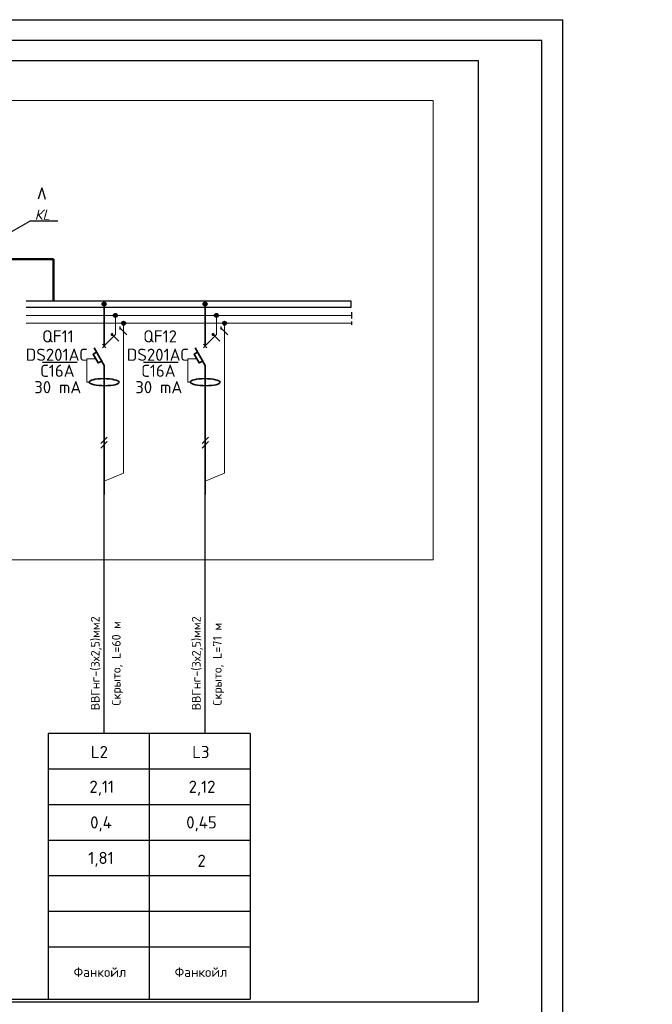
# Model space of a CAD drawing. Header units: millimetres. Extents: x 1114507 to 93926427, y 174473 to 817039.
# Tile 38 of 256: x 1362924 to 1378120, y 761825 to 785478. Entities that reach past the tile are written whole.
import ezdxf
from ezdxf.enums import TextEntityAlignment as Align

# ---------------------------------------------------------------- set-up
doc = ezdxf.new("R2010")
doc.units = ezdxf.units.MM
doc.layers.add('E_Diagram_a-a-a', color=7, linetype='Continuous', lineweight=25)
doc.layers.add('PDF4_Geometry', color=7, linetype='Continuous')
doc.layers.add('PDF4_Text', color=7, linetype='Continuous')
doc.layers.add('PDF4_Solid Fills', color=7, linetype='Continuous', true_color=0xdd0000)
doc.styles.add('ISOCPEUR 1', font='isocpeur.TTF')
doc.styles.add('PDF ISOCPEUR', font='isocpeur.TTF')
doc.styles.add('ЭОМ схема', font='isocpeui.ttf')

msp = doc.modelspace()

# ---------------------------------------------------------------- linework, layer by layer
at = {"lineweight": 30}
for q in [(1363368, 781164.3, 0), (1363536.2, 781164.3, 0)]:
    msp.add_line((1363452.1, 781439.4, 0), q, dxfattribs=at)
at = {"lineweight": 25}
for p in [(1362493.4, 780250.1, 0), (1363842.4, 780638.5, 0)]:
    msp.add_line(p, (1363165.1, 780638.5, 0), dxfattribs=at)
at = {"lineweight": 50}
for q in [(1362500, 779726.6, 0), (1363734.5, 778718.7, 0)]:
    msp.add_line((1363734.5, 779726.6, 0), q, dxfattribs=at)
at = {"color": 5, "lineweight": 30, "elevation": 0}
msp.add_lwpolyline([(1375469.1, 756271.4), (1375469.1, 784978.5), (1326944.7, 784978.5), (1326944.7, 756271.4)], close=True, dxfattribs=at)
at = {"layer": 'Defpoints', "color": 3, "linetype": 'ByBlock'}
msp.add_line((1324954.1, 785478.3, 0), (1375968.9, 785478.3, 0), dxfattribs=at)
at = {"layer": 'Defpoints', "color": 3, "linetype": 'ByBlock', "elevation": 0}
msp.add_lwpolyline([(1324945.6, 785478.3), (1324945.6, 755771.7), (1375968.9, 755771.7), (1375968.9, 785478.3)], dxfattribs=at)
at = {"layer": 'PDF4_Geometry', "lineweight": 25}
for p, q in [((1370889.2, 778718.7, 0), (1363079.3, 778718.7, 0)), ((1363079.3, 778574.7, 0), (1370889.2, 778574.7, 0)), ((1368459.4, 768333.7, 0), (1363605.8, 768333.7, 0)), ((1334483.6, 761946.8, 0), (1368459.4, 761946.8, 0))]:
    msp.add_line(p, q, dxfattribs=at)
at = {"layer": 'PDF4_Geometry', "lineweight": 25, "elevation": 0}
for points in [[(1334390.4, 784495.7), (1373935.3, 784495.7)], [(1373935.3, 784495.7), (1373935.3, 761879), (1334390.4, 761879), (1334390.4, 784495.7)], [(1370889.2, 778574.7), (1370889.2, 778718.7)], [(1370894.4, 778451.9), (1370894.4, 778299.4)], [(1370894.4, 778231.6), (1370894.4, 778151.2)], [(1365338, 778032.6), (1365338, 778108.8)], [(1365498.9, 777905.5), (1365338, 778070.7)], [(1367764.8, 778032.6), (1367764.8, 778108.8)], [(1367925.8, 777905.5), (1367764.8, 778070.7)], [(1365308.4, 777753), (1365143.2, 777918.2)], [(1367735.2, 777753), (1367570, 777918.2)], [(1364306.7, 777244.8), (1363468.1, 777244.8)], [(1366733.5, 777244.8), (1365894.9, 777244.8)], [(1364876.3, 775300.8), (1365028.8, 775453.2)], [(1367303.2, 775300.8), (1367455.7, 775453.2)], [(1364876.3, 775186.4), (1365028.8, 775343.1)], [(1367303.2, 775186.4), (1367455.7, 775343.1)], [(1363605.8, 768333.7), (1363605.8, 761946.8)], [(1366032.6, 768333.7), (1366032.6, 761946.8)], [(1368459.4, 768333.7), (1368459.4, 761946.8)], [(1363605.8, 767478.1), (1368459.4, 767478.1)], [(1363605.8, 766622.6), (1368459.4, 766622.6)], [(1363605.8, 765771.3), (1368459.4, 765771.3)], [(1363605.8, 764915.7), (1368459.4, 764915.7)], [(1363605.8, 764060.2), (1368459.4, 764060.2)], [(1363605.8, 763208.9), (1368459.4, 763208.9)]]:
    msp.add_lwpolyline(points, dxfattribs=at)
at = {"layer": 'PDF4_Geometry', "lineweight": 18, "elevation": 0}
msp.add_lwpolyline([(1372854.6, 783538.5), (1372854.6, 772505.5), (1335313.7, 772505.5), (1335313.7, 783538.5)], close=True, dxfattribs=at)
at = {"layer": 'PDF4_Geometry', "lineweight": 35, "elevation": 0}
for points in [[(1364952.6, 777642.9), (1364952.6, 778650.9)], [(1367379.4, 777642.9), (1367379.4, 778650.9)], [(1364770.5, 777490.4), (1364685.8, 777439.6), (1364808.6, 777232.1), (1364893.3, 777278.7)], [(1364952.6, 777172.8), (1364711.2, 777592.1)], [(1364910.2, 777596.3), (1364994.9, 777685.3)], [(1364994.9, 777596.3), (1364910.2, 777685.3)], [(1367197.3, 777490.4), (1367112.6, 777439.6), (1367235.4, 777232.1), (1367320.1, 777278.7)], [(1367379.4, 777172.8), (1367138, 777592.1)], [(1367337.1, 777596.3), (1367421.8, 777685.3)], [(1367421.8, 777596.3), (1367337.1, 777685.3)], [(1364952.6, 774072.5), (1364952.6, 777172.8)], [(1367379.4, 774072.5), (1367379.4, 777172.8)]]:
    msp.add_lwpolyline(points, dxfattribs=at)
at = {"layer": 'PDF4_Geometry', "lineweight": 9, "elevation": 0}
for points in [[(1370894.4, 778375.6), (1363079.3, 778375.6)], [(1370894.4, 778189.3), (1363079.3, 778189.3)], [(1365223.6, 778375.6), (1365223.6, 777914), (1364952.6, 777642.9)], [(1365418.5, 778189.3), (1365418.5, 774585), (1364952.6, 774390.2)], [(1367650.5, 778375.6), (1367650.5, 777914), (1367379.4, 777642.9)], [(1367845.3, 778189.3), (1367845.3, 774585), (1367379.4, 774390.2)]]:
    msp.add_lwpolyline(points, dxfattribs=at)
at = {"layer": 'PDF4_Geometry', "lineweight": 25, "elevation": 0}
for points in [[(1365143.2, 777939.4), (1365130.5, 777935.2), (1365122, 777926.7), (1365122, 777909.7), (1365130.5, 777901.3), (1365143.2, 777897), (1365155.9, 777901.3), (1365164.4, 777909.7), (1365164.4, 777926.7), (1365155.9, 777935.2)], [(1367570, 777939.4), (1367557.3, 777935.2), (1367548.8, 777926.7), (1367548.8, 777909.7), (1367557.3, 777901.3), (1367570, 777897), (1367582.7, 777901.3), (1367591.2, 777909.7), (1367591.2, 777926.7), (1367582.7, 777935.2)], [(1365028.8, 775343.1), (1364876.3, 775186.4)], [(1367455.7, 775343.1), (1367303.2, 775186.4)]]:
    msp.add_lwpolyline(points, close=True, dxfattribs=at)
at = {"layer": 'PDF4_Geometry', "lineweight": 20, "elevation": 0}
for points in [[(1364588.3, 776770.4), (1364537.5, 776770.4), (1364537.5, 777333.7), (1364749.3, 777333.7)], [(1367015.2, 776770.4), (1366964.4, 776770.4), (1366964.4, 777333.7), (1367176.1, 777333.7)]]:
    msp.add_lwpolyline(points, dxfattribs=at)
at = {"layer": 'PDF4_Geometry', "lineweight": 30, "elevation": 0}
for points in [[(1364952.6, 768333.7), (1364952.6, 774369)], [(1367379.4, 768333.7), (1367379.4, 774369)]]:
    msp.add_lwpolyline(points, dxfattribs=at)
at = {"layer": 'PDF4_Geometry', "lineweight": 30}
for centre in [(1364951.8, 778649.2, 0), (1367378.6, 778649.2, 0), (1365222.8, 778373.9, 0), (1367649.7, 778373.9, 0), (1365417.7, 778187.5, 0), (1367844.5, 778187.5, 0)]:
    msp.add_circle(centre, 47.4, dxfattribs=at)
at = {"layer": 'PDF4_Geometry', "lineweight": 35}
for centre in [(1364953.3, 776770, 0), (1367380.2, 776770, 0)]:
    msp.add_ellipse(centre, major_axis=(-359.6, 3.2), ratio=0.2360379, start_param=3.1844563, end_param=9.4676416, dxfattribs=at)
at = {"layer": 'PDF4_Solid Fills', "transparency": 33554559}
for points in [[(1364910.2, 778676.3, 0), (1364999.2, 778667.9, 0), (1364906, 778667.9, 0)], [(1364906, 778667.9, 0), (1364999.2, 778659.4, 0), (1364906, 778659.4, 0)], [(1364906, 778667.9, 0), (1364999.2, 778667.9, 0), (1364999.2, 778659.4, 0)], [(1364906, 778659.4, 0), (1364999.2, 778650.9, 0), (1364906, 778650.9, 0)], [(1364906, 778659.4, 0), (1364999.2, 778659.4, 0), (1364999.2, 778650.9, 0)], [(1364918.7, 778680.6, 0), (1364994.9, 778676.3, 0), (1364910.2, 778676.3, 0)], [(1364910.2, 778676.3, 0), (1364994.9, 778676.3, 0), (1364999.2, 778667.9, 0)], [(1364922.9, 778689, 0), (1364990.7, 778680.6, 0), (1364918.7, 778680.6, 0)], [(1364918.7, 778680.6, 0), (1364990.7, 778680.6, 0), (1364994.9, 778676.3, 0)], [(1364931.4, 778693.3, 0), (1364982.2, 778689, 0), (1364922.9, 778689, 0)], [(1364922.9, 778689, 0), (1364982.2, 778689, 0), (1364990.7, 778680.6, 0)], [(1364939.9, 778697.5, 0), (1364973.8, 778693.3, 0), (1364931.4, 778693.3, 0)], [(1364931.4, 778693.3, 0), (1364973.8, 778693.3, 0), (1364982.2, 778689, 0)], [(1364939.9, 778697.5, 0), (1364965.3, 778697.5, 0), (1364973.8, 778693.3, 0)], [(1367337.1, 778676.3, 0), (1367426, 778667.9, 0), (1367332.8, 778667.9, 0)], [(1367332.8, 778667.9, 0), (1367426, 778659.4, 0), (1367332.8, 778659.4, 0)], [(1367332.8, 778667.9, 0), (1367426, 778667.9, 0), (1367426, 778659.4, 0)], [(1367332.8, 778659.4, 0), (1367426, 778650.9, 0), (1367332.8, 778650.9, 0)], [(1367332.8, 778659.4, 0), (1367426, 778659.4, 0), (1367426, 778650.9, 0)], [(1367345.5, 778680.6, 0), (1367421.8, 778676.3, 0), (1367337.1, 778676.3, 0)], [(1367337.1, 778676.3, 0), (1367421.8, 778676.3, 0), (1367426, 778667.9, 0)], [(1367349.8, 778689, 0), (1367417.6, 778680.6, 0), (1367345.5, 778680.6, 0)], [(1367345.5, 778680.6, 0), (1367417.6, 778680.6, 0), (1367421.8, 778676.3, 0)], [(1367358.3, 778693.3, 0), (1367409.1, 778689, 0), (1367349.8, 778689, 0)], [(1367349.8, 778689, 0), (1367409.1, 778689, 0), (1367417.6, 778680.6, 0)], [(1367366.7, 778697.5, 0), (1367400.6, 778693.3, 0), (1367358.3, 778693.3, 0)], [(1367358.3, 778693.3, 0), (1367400.6, 778693.3, 0), (1367409.1, 778689, 0)], [(1367366.7, 778697.5, 0), (1367392.1, 778697.5, 0), (1367400.6, 778693.3, 0)], [(1364906, 778650.9, 0), (1364999.2, 778638.2, 0), (1364906, 778638.2, 0)], [(1364906, 778650.9, 0), (1364999.2, 778650.9, 0), (1364999.2, 778638.2, 0)], [(1364906, 778638.2, 0), (1364999.2, 778629.7, 0), (1364906, 778629.7, 0)], [(1364906, 778638.2, 0), (1364999.2, 778638.2, 0), (1364999.2, 778629.7, 0)], [(1364906, 778629.7, 0), (1364994.9, 778625.5, 0), (1364910.2, 778625.5, 0)], [(1364906, 778629.7, 0), (1364999.2, 778629.7, 0), (1364994.9, 778625.5, 0)], [(1364910.2, 778625.5, 0), (1364990.7, 778617, 0), (1364918.7, 778617, 0)], [(1364910.2, 778625.5, 0), (1364994.9, 778625.5, 0), (1364990.7, 778617, 0)], [(1364918.7, 778617, 0), (1364982.2, 778608.6, 0), (1364922.9, 778608.6, 0)], [(1364918.7, 778617, 0), (1364990.7, 778617, 0), (1364982.2, 778608.6, 0)], [(1364922.9, 778608.6, 0), (1364973.8, 778604.3, 0), (1364931.4, 778604.3, 0)], [(1364922.9, 778608.6, 0), (1364982.2, 778608.6, 0), (1364973.8, 778604.3, 0)], [(1364939.9, 778604.3, 0), (1364956.8, 778600.1, 0), (1364948.3, 778600.1, 0)], [(1364939.9, 778604.3, 0), (1364965.3, 778604.3, 0), (1364956.8, 778600.1, 0)], [(1365210.9, 778422.2, 0), (1365244.8, 778418, 0), (1365202.5, 778418, 0)], [(1365210.9, 778422.2, 0), (1365236.4, 778422.2, 0), (1365244.8, 778418, 0)], [(1367332.8, 778650.9, 0), (1367426, 778638.2, 0), (1367332.8, 778638.2, 0)], [(1367332.8, 778650.9, 0), (1367426, 778650.9, 0), (1367426, 778638.2, 0)], [(1367332.8, 778638.2, 0), (1367426, 778629.7, 0), (1367332.8, 778629.7, 0)], [(1367332.8, 778638.2, 0), (1367426, 778638.2, 0), (1367426, 778629.7, 0)], [(1367332.8, 778629.7, 0), (1367421.8, 778625.5, 0), (1367337.1, 778625.5, 0)], [(1367332.8, 778629.7, 0), (1367426, 778629.7, 0), (1367421.8, 778625.5, 0)], [(1367337.1, 778625.5, 0), (1367417.6, 778617, 0), (1367345.5, 778617, 0)], [(1367337.1, 778625.5, 0), (1367421.8, 778625.5, 0), (1367417.6, 778617, 0)], [(1367345.5, 778617, 0), (1367409.1, 778608.6, 0), (1367349.8, 778608.6, 0)], [(1367345.5, 778617, 0), (1367417.6, 778617, 0), (1367409.1, 778608.6, 0)], [(1367349.8, 778608.6, 0), (1367400.6, 778604.3, 0), (1367358.3, 778604.3, 0)], [(1367349.8, 778608.6, 0), (1367409.1, 778608.6, 0), (1367400.6, 778604.3, 0)], [(1367366.7, 778604.3, 0), (1367383.7, 778600.1, 0), (1367375.2, 778600.1, 0)], [(1367366.7, 778604.3, 0), (1367392.1, 778604.3, 0), (1367383.7, 778600.1, 0)], [(1367637.8, 778422.2, 0), (1367671.7, 778418, 0), (1367629.3, 778418, 0)], [(1367637.8, 778422.2, 0), (1367663.2, 778422.2, 0), (1367671.7, 778418, 0)], [(1365181.3, 778392.6, 0), (1365270.2, 778384.1, 0), (1365177.1, 778384.1, 0)], [(1365177.1, 778384.1, 0), (1365274.5, 778375.6, 0), (1365177.1, 778375.6, 0)], [(1365177.1, 778384.1, 0), (1365270.2, 778384.1, 0), (1365274.5, 778375.6, 0)], [(1365177.1, 778375.6, 0), (1365270.2, 778367.2, 0), (1365177.1, 778367.2, 0)], [(1365177.1, 778375.6, 0), (1365274.5, 778375.6, 0), (1365270.2, 778367.2, 0)], [(1365177.1, 778367.2, 0), (1365270.2, 778358.7, 0), (1365181.3, 778358.7, 0)], [(1365177.1, 778367.2, 0), (1365270.2, 778367.2, 0), (1365270.2, 778358.7, 0)], [(1365189.8, 778409.5, 0), (1365266, 778401, 0), (1365181.3, 778401, 0)], [(1365181.3, 778401, 0), (1365270.2, 778392.6, 0), (1365181.3, 778392.6, 0)], [(1365181.3, 778401, 0), (1365266, 778401, 0), (1365270.2, 778392.6, 0)], [(1365181.3, 778392.6, 0), (1365270.2, 778392.6, 0), (1365270.2, 778384.1, 0)], [(1365181.3, 778358.7, 0), (1365266, 778350.2, 0), (1365181.3, 778350.2, 0)], [(1365181.3, 778358.7, 0), (1365270.2, 778358.7, 0), (1365266, 778350.2, 0)], [(1365181.3, 778350.2, 0), (1365261.8, 778341.7, 0), (1365189.8, 778341.7, 0)], [(1365181.3, 778350.2, 0), (1365266, 778350.2, 0), (1365261.8, 778341.7, 0)], [(1365194, 778413.7, 0), (1365261.8, 778409.5, 0), (1365189.8, 778409.5, 0)], [(1365189.8, 778409.5, 0), (1365261.8, 778409.5, 0), (1365266, 778401, 0)], [(1365189.8, 778341.7, 0), (1365253.3, 778337.5, 0), (1365194, 778337.5, 0)], [(1365189.8, 778341.7, 0), (1365261.8, 778341.7, 0), (1365253.3, 778337.5, 0)], [(1365202.5, 778418, 0), (1365253.3, 778413.7, 0), (1365194, 778413.7, 0)], [(1365194, 778413.7, 0), (1365253.3, 778413.7, 0), (1365261.8, 778409.5, 0)], [(1365194, 778337.5, 0), (1365244.8, 778333.3, 0), (1365202.5, 778333.3, 0)], [(1365194, 778337.5, 0), (1365253.3, 778337.5, 0), (1365244.8, 778333.3, 0)], [(1365202.5, 778418, 0), (1365244.8, 778418, 0), (1365253.3, 778413.7, 0)], [(1365202.5, 778333.3, 0), (1365236.4, 778329, 0), (1365210.9, 778329, 0)], [(1365202.5, 778333.3, 0), (1365244.8, 778333.3, 0), (1365236.4, 778329, 0)], [(1365376.1, 778214.7, 0), (1365465.1, 778206.2, 0), (1365371.9, 778206.2, 0)], [(1365371.9, 778206.2, 0), (1365465.1, 778197.7, 0), (1365371.9, 778197.7, 0)], [(1365371.9, 778206.2, 0), (1365465.1, 778206.2, 0), (1365465.1, 778197.7, 0)], [(1365371.9, 778197.7, 0), (1365465.1, 778189.3, 0), (1365371.9, 778189.3, 0)], [(1365371.9, 778197.7, 0), (1365465.1, 778197.7, 0), (1365465.1, 778189.3, 0)], [(1365371.9, 778189.3, 0), (1365465.1, 778180.8, 0), (1365371.9, 778180.8, 0)], [(1365371.9, 778189.3, 0), (1365465.1, 778189.3, 0), (1365465.1, 778180.8, 0)], [(1365384.6, 778223.2, 0), (1365460.8, 778214.7, 0), (1365376.1, 778214.7, 0)], [(1365376.1, 778214.7, 0), (1365460.8, 778214.7, 0), (1365465.1, 778206.2, 0)], [(1365388.8, 778227.4, 0), (1365456.6, 778223.2, 0), (1365384.6, 778223.2, 0)], [(1365384.6, 778223.2, 0), (1365456.6, 778223.2, 0), (1365460.8, 778214.7, 0)], [(1365397.3, 778231.6, 0), (1365448.1, 778227.4, 0), (1365388.8, 778227.4, 0)], [(1365388.8, 778227.4, 0), (1365448.1, 778227.4, 0), (1365456.6, 778223.2, 0)], [(1365405.8, 778235.9, 0), (1365439.6, 778231.6, 0), (1365397.3, 778231.6, 0)], [(1365397.3, 778231.6, 0), (1365439.6, 778231.6, 0), (1365448.1, 778227.4, 0)], [(1365414.2, 778240.1, 0), (1365431.2, 778235.9, 0), (1365405.8, 778235.9, 0)], [(1365405.8, 778235.9, 0), (1365431.2, 778235.9, 0), (1365439.6, 778231.6, 0)], [(1365414.2, 778240.1, 0), (1365422.7, 778240.1, 0), (1365431.2, 778235.9, 0)], [(1367608.1, 778392.6, 0), (1367697.1, 778384.1, 0), (1367603.9, 778384.1, 0)], [(1367603.9, 778384.1, 0), (1367701.3, 778375.6, 0), (1367603.9, 778375.6, 0)], [(1367603.9, 778384.1, 0), (1367697.1, 778384.1, 0), (1367701.3, 778375.6, 0)], [(1367603.9, 778375.6, 0), (1367697.1, 778367.2, 0), (1367603.9, 778367.2, 0)], [(1367603.9, 778375.6, 0), (1367701.3, 778375.6, 0), (1367697.1, 778367.2, 0)], [(1367603.9, 778367.2, 0), (1367697.1, 778358.7, 0), (1367608.1, 778358.7, 0)], [(1367603.9, 778367.2, 0), (1367697.1, 778367.2, 0), (1367697.1, 778358.7, 0)], [(1367616.6, 778409.5, 0), (1367692.8, 778401, 0), (1367608.1, 778401, 0)], [(1367608.1, 778401, 0), (1367697.1, 778392.6, 0), (1367608.1, 778392.6, 0)], [(1367608.1, 778401, 0), (1367692.8, 778401, 0), (1367697.1, 778392.6, 0)], [(1367608.1, 778392.6, 0), (1367697.1, 778392.6, 0), (1367697.1, 778384.1, 0)], [(1367608.1, 778358.7, 0), (1367692.8, 778350.2, 0), (1367608.1, 778350.2, 0)], [(1367608.1, 778358.7, 0), (1367697.1, 778358.7, 0), (1367692.8, 778350.2, 0)], [(1367608.1, 778350.2, 0), (1367688.6, 778341.7, 0), (1367616.6, 778341.7, 0)], [(1367608.1, 778350.2, 0), (1367692.8, 778350.2, 0), (1367688.6, 778341.7, 0)], [(1367620.8, 778413.7, 0), (1367688.6, 778409.5, 0), (1367616.6, 778409.5, 0)], [(1367616.6, 778409.5, 0), (1367688.6, 778409.5, 0), (1367692.8, 778401, 0)], [(1367616.6, 778341.7, 0), (1367680.1, 778337.5, 0), (1367620.8, 778337.5, 0)], [(1367616.6, 778341.7, 0), (1367688.6, 778341.7, 0), (1367680.1, 778337.5, 0)], [(1367629.3, 778418, 0), (1367680.1, 778413.7, 0), (1367620.8, 778413.7, 0)], [(1367620.8, 778413.7, 0), (1367680.1, 778413.7, 0), (1367688.6, 778409.5, 0)], [(1367620.8, 778337.5, 0), (1367671.7, 778333.3, 0), (1367629.3, 778333.3, 0)], [(1367620.8, 778337.5, 0), (1367680.1, 778337.5, 0), (1367671.7, 778333.3, 0)], [(1367629.3, 778418, 0), (1367671.7, 778418, 0), (1367680.1, 778413.7, 0)], [(1367629.3, 778333.3, 0), (1367663.2, 778329, 0), (1367637.8, 778329, 0)], [(1367629.3, 778333.3, 0), (1367671.7, 778333.3, 0), (1367663.2, 778329, 0)], [(1367803, 778214.7, 0), (1367891.9, 778206.2, 0), (1367798.7, 778206.2, 0)], [(1367798.7, 778206.2, 0), (1367891.9, 778197.7, 0), (1367798.7, 778197.7, 0)], [(1367798.7, 778206.2, 0), (1367891.9, 778206.2, 0), (1367891.9, 778197.7, 0)], [(1367798.7, 778197.7, 0), (1367891.9, 778189.3, 0), (1367798.7, 778189.3, 0)], [(1367798.7, 778197.7, 0), (1367891.9, 778197.7, 0), (1367891.9, 778189.3, 0)], [(1367798.7, 778189.3, 0), (1367891.9, 778180.8, 0), (1367798.7, 778180.8, 0)], [(1367798.7, 778189.3, 0), (1367891.9, 778189.3, 0), (1367891.9, 778180.8, 0)], [(1367811.4, 778223.2, 0), (1367887.7, 778214.7, 0), (1367803, 778214.7, 0)], [(1367803, 778214.7, 0), (1367887.7, 778214.7, 0), (1367891.9, 778206.2, 0)], [(1367815.7, 778227.4, 0), (1367883.4, 778223.2, 0), (1367811.4, 778223.2, 0)], [(1367811.4, 778223.2, 0), (1367883.4, 778223.2, 0), (1367887.7, 778214.7, 0)], [(1367824.1, 778231.6, 0), (1367875, 778227.4, 0), (1367815.7, 778227.4, 0)], [(1367815.7, 778227.4, 0), (1367875, 778227.4, 0), (1367883.4, 778223.2, 0)], [(1367832.6, 778235.9, 0), (1367866.5, 778231.6, 0), (1367824.1, 778231.6, 0)], [(1367824.1, 778231.6, 0), (1367866.5, 778231.6, 0), (1367875, 778227.4, 0)], [(1367841.1, 778240.1, 0), (1367858, 778235.9, 0), (1367832.6, 778235.9, 0)], [(1367832.6, 778235.9, 0), (1367858, 778235.9, 0), (1367866.5, 778231.6, 0)], [(1367841.1, 778240.1, 0), (1367849.6, 778240.1, 0), (1367858, 778235.9, 0)], [(1365371.9, 778180.8, 0), (1365465.1, 778172.3, 0), (1365371.9, 778172.3, 0)], [(1365371.9, 778180.8, 0), (1365465.1, 778180.8, 0), (1365465.1, 778172.3, 0)], [(1365371.9, 778172.3, 0), (1365460.8, 778163.9, 0), (1365376.1, 778163.9, 0)], [(1365371.9, 778172.3, 0), (1365465.1, 778172.3, 0), (1365460.8, 778163.9, 0)], [(1365376.1, 778163.9, 0), (1365456.6, 778155.4, 0), (1365384.6, 778155.4, 0)], [(1365376.1, 778163.9, 0), (1365460.8, 778163.9, 0), (1365456.6, 778155.4, 0)], [(1365384.6, 778155.4, 0), (1365448.1, 778151.2, 0), (1365388.8, 778151.2, 0)], [(1365384.6, 778155.4, 0), (1365456.6, 778155.4, 0), (1365448.1, 778151.2, 0)], [(1365388.8, 778151.2, 0), (1365439.6, 778146.9, 0), (1365397.3, 778146.9, 0)], [(1365388.8, 778151.2, 0), (1365448.1, 778151.2, 0), (1365439.6, 778146.9, 0)], [(1365397.3, 778146.9, 0), (1365431.2, 778142.7, 0), (1365405.8, 778142.7, 0)], [(1365397.3, 778146.9, 0), (1365439.6, 778146.9, 0), (1365431.2, 778142.7, 0)], [(1367798.7, 778180.8, 0), (1367891.9, 778172.3, 0), (1367798.7, 778172.3, 0)], [(1367798.7, 778180.8, 0), (1367891.9, 778180.8, 0), (1367891.9, 778172.3, 0)], [(1367798.7, 778172.3, 0), (1367887.7, 778163.9, 0), (1367803, 778163.9, 0)], [(1367798.7, 778172.3, 0), (1367891.9, 778172.3, 0), (1367887.7, 778163.9, 0)], [(1367803, 778163.9, 0), (1367883.4, 778155.4, 0), (1367811.4, 778155.4, 0)], [(1367803, 778163.9, 0), (1367887.7, 778163.9, 0), (1367883.4, 778155.4, 0)], [(1367811.4, 778155.4, 0), (1367875, 778151.2, 0), (1367815.7, 778151.2, 0)], [(1367811.4, 778155.4, 0), (1367883.4, 778155.4, 0), (1367875, 778151.2, 0)], [(1367815.7, 778151.2, 0), (1367866.5, 778146.9, 0), (1367824.1, 778146.9, 0)], [(1367815.7, 778151.2, 0), (1367875, 778151.2, 0), (1367866.5, 778146.9, 0)], [(1367824.1, 778146.9, 0), (1367858, 778142.7, 0), (1367832.6, 778142.7, 0)], [(1367824.1, 778146.9, 0), (1367866.5, 778146.9, 0), (1367858, 778142.7, 0)], [(1365122, 777926.7, 0), (1365168.6, 777922.4, 0), (1365117.8, 777922.4, 0)], [(1365117.8, 777922.4, 0), (1365168.6, 777918.2, 0), (1365117.8, 777918.2, 0)], [(1365117.8, 777922.4, 0), (1365168.6, 777922.4, 0), (1365168.6, 777918.2, 0)], [(1365117.8, 777918.2, 0), (1365168.6, 777914, 0), (1365117.8, 777914, 0)], [(1365117.8, 777918.2, 0), (1365168.6, 777918.2, 0), (1365168.6, 777914, 0)], [(1365117.8, 777914, 0), (1365164.4, 777909.7, 0), (1365122, 777909.7, 0)], [(1365117.8, 777914, 0), (1365168.6, 777914, 0), (1365164.4, 777909.7, 0)], [(1365126.2, 777935.2, 0), (1365164.4, 777930.9, 0), (1365122, 777930.9, 0)], [(1365122, 777930.9, 0), (1365164.4, 777926.7, 0), (1365122, 777926.7, 0)], [(1365122, 777930.9, 0), (1365164.4, 777930.9, 0), (1365164.4, 777926.7, 0)], [(1365122, 777926.7, 0), (1365164.4, 777926.7, 0), (1365168.6, 777922.4, 0)], [(1365122, 777909.7, 0), (1365164.4, 777905.5, 0), (1365122, 777905.5, 0)], [(1365122, 777909.7, 0), (1365164.4, 777909.7, 0), (1365164.4, 777905.5, 0)], [(1365122, 777905.5, 0), (1365160.1, 777901.3, 0), (1365126.2, 777901.3, 0)], [(1365122, 777905.5, 0), (1365164.4, 777905.5, 0), (1365160.1, 777901.3, 0)], [(1365130.5, 777939.4, 0), (1365160.1, 777935.2, 0), (1365126.2, 777935.2, 0)], [(1365126.2, 777935.2, 0), (1365160.1, 777935.2, 0), (1365164.4, 777930.9, 0)], [(1365126.2, 777901.3, 0), (1365160.1, 777897, 0), (1365130.5, 777897, 0)], [(1365126.2, 777901.3, 0), (1365160.1, 777901.3, 0), (1365160.1, 777897, 0)], [(1365130.5, 777939.4, 0), (1365160.1, 777939.4, 0), (1365160.1, 777935.2, 0)], [(1365134.7, 777897, 0), (1365151.6, 777892.8, 0), (1365138.9, 777892.8, 0)], [(1365134.7, 777897, 0), (1365155.9, 777897, 0), (1365151.6, 777892.8, 0)], [(1365143.2, 777943.6, 0), (1365151.6, 777939.4, 0), (1365138.9, 777939.4, 0)], [(1365143.2, 777943.6, 0), (1365147.4, 777943.6, 0), (1365151.6, 777939.4, 0)], [(1367548.8, 777926.7, 0), (1367595.4, 777922.4, 0), (1367544.6, 777922.4, 0)], [(1367544.6, 777922.4, 0), (1367595.4, 777918.2, 0), (1367544.6, 777918.2, 0)], [(1367544.6, 777922.4, 0), (1367595.4, 777922.4, 0), (1367595.4, 777918.2, 0)], [(1367544.6, 777918.2, 0), (1367595.4, 777914, 0), (1367544.6, 777914, 0)], [(1367544.6, 777918.2, 0), (1367595.4, 777918.2, 0), (1367595.4, 777914, 0)], [(1367544.6, 777914, 0), (1367591.2, 777909.7, 0), (1367548.8, 777909.7, 0)], [(1367544.6, 777914, 0), (1367595.4, 777914, 0), (1367591.2, 777909.7, 0)], [(1367553.1, 777935.2, 0), (1367591.2, 777930.9, 0), (1367548.8, 777930.9, 0)], [(1367548.8, 777930.9, 0), (1367591.2, 777926.7, 0), (1367548.8, 777926.7, 0)], [(1367548.8, 777930.9, 0), (1367591.2, 777930.9, 0), (1367591.2, 777926.7, 0)], [(1367548.8, 777926.7, 0), (1367591.2, 777926.7, 0), (1367595.4, 777922.4, 0)], [(1367548.8, 777909.7, 0), (1367591.2, 777905.5, 0), (1367548.8, 777905.5, 0)], [(1367548.8, 777909.7, 0), (1367591.2, 777909.7, 0), (1367591.2, 777905.5, 0)], [(1367548.8, 777905.5, 0), (1367587, 777901.3, 0), (1367553.1, 777901.3, 0)], [(1367548.8, 777905.5, 0), (1367591.2, 777905.5, 0), (1367587, 777901.3, 0)], [(1367557.3, 777939.4, 0), (1367587, 777935.2, 0), (1367553.1, 777935.2, 0)], [(1367553.1, 777935.2, 0), (1367587, 777935.2, 0), (1367591.2, 777930.9, 0)], [(1367553.1, 777901.3, 0), (1367587, 777897, 0), (1367557.3, 777897, 0)], [(1367553.1, 777901.3, 0), (1367587, 777901.3, 0), (1367587, 777897, 0)], [(1367557.3, 777939.4, 0), (1367587, 777939.4, 0), (1367587, 777935.2, 0)], [(1367561.6, 777897, 0), (1367578.5, 777892.8, 0), (1367565.8, 777892.8, 0)], [(1367561.6, 777897, 0), (1367582.7, 777897, 0), (1367578.5, 777892.8, 0)], [(1367570, 777943.6, 0), (1367578.5, 777939.4, 0), (1367565.8, 777939.4, 0)], [(1367570, 777943.6, 0), (1367574.3, 777943.6, 0), (1367578.5, 777939.4, 0)]]:
    msp.add_solid(points, dxfattribs=at)

# ---------------------------------------------------------------- texts
at = {"linetype": 'ByBlock', "lineweight": 30, "ltscale": 10, "insert": (1197603, 784433.1, 0), "char_height": 250, "width": 18040, "attachment_point": 1, "style": 'ISOCPEUR 1'}
msp.add_mtext('     Рабочая документация по объекту: {\\C7;школы ^J}     Настоящий проект выполнен на основании чертежей марки АС, ВК и ОВ в соответствии с требованиями КМК и ПУЭ.\\P     Внешнее электроснабжение решается в отдельном проекте "Внутриплощадочных сетей"\\P     Проект энергоснабжения школы.\\P     Установленная мощность 33,6 кВт; Расчетная мощность 30,2 кВт  \\P     По надежности энергоснабжения школа относится к потребителям II категории.\\P\\pi1291.6675,t0,19518.5175;{\\LСиловое электрооборудование:\\P\\pi0,tz;}     В качестве вводно-распределительного и силового щита принят щит {\\C0;ПР11-3060-21УЗ (изготовить индв. по заказу) }. В качестве осветительного и силового щита принять щит ЩРВ-6 {\\C0;(изготовить индв. по заказу)} и щит комплектный ОЩВ.\\P\\pt0,19518.5175;     Электропотребителями здания  являются: освещение, штепсельные розетки, электропотребители технологического оборудования. Главный распределительный щит, силовые щиты и щиты освещения приняты сборными с модульными автоматическими выключателями с установкой на DIN-рейку по индивидуальному заказу. В распределительных щитах предусматривается устройство заземляющей шины. Фазораспределение злектронагрузок должно быть равномерным. Автоматические выключатели на розеточных группах имеют устройства  защитного отключения. \\P\\ptz;     Силовыми электроприемниками являются потребители сантехнического и технологического оборудования помещений. Магистральные и распределительные сети выполняются медным кабелем ВВГнг  в винипластовых  трубах в стенах срыто под штукатуркой. Ответвительные коробки установить скрыто на стене.\\P     1.  Розетки разместить на высоте 1800 мм от чистого пола в  помещениях   для  пребывания  детей  (А также см. уточнение по плану)  согласно пункта 12.34 КМК КМК КМК 2.04.17-19. ^J     2.  Выключатели во всех помещениях разместить на высоте 1800 мм.  Отступ от проёмов дверей - 200 мм, а также см. уточнение по плану.^J  Допускается установка выключателей под потолком с управлением при помощи шнура. ПУЭ п. 6.6.31.^J  Установка штепсельных розеток в ванных комнатах, душевых, мыльных помещениях бань, помещениях, содержащих нагреватели для саун (далее по тексту «саунах»), а также в стиральных помещениях прачечных не допускается ПУЭ п. 7.1.48.^JМинимальное расстояние от выключателей, штепсельных розеток и элементов электроустановок до газопроводов должно быть не менее 0,5 м ПУЭ п. 7.1.50.\\P{\\O      \\L\\oЭлектроосвещение}\\P     В соответствии КМК КМК 2.01.05-19. в проекте предусматривается общее рабочее, эвакуационное освещение на напряжение 220В.  Рабочее освещение предусматривается во всех помещениях комплекса, эвакуационное - в коридорах, в фойе, лестничных клетках, вестибюле. На выходах по пути эвакуации устанавливаются световые указатели "Выход" с аккумуляторными  батареями. Светильники аварийного освещения обозначаются значком "А" и выбираются из числа светильников рабочего освещения и питаются от щита ЩАО. Управление освещением выполняется включателями, устанавливаемыми по месту. Выбор светильников произведен в соответствии с назначением помещений, их конструктивными особенностями и характеристикой окружающей среды. В качестве источников света приняты светильники потолочные светодиодные LED панели и {\\C0;светодиодные линейные светильники} . Групповые сети освещения выполняются медным кабелем ВВГнг в винипластовой трубе.\\P\\pi1896.36,t0,28627.16;{\\LЗаземление}\\P\\pi0,tz;     Для защиты от поражения  электрическим током применяется система заземления TN-S  (используется 3я и 5я  жила  кабеля) и выполняется уравнивание потенциалов. Все металлические нетоковедущие части электрооборудования подлежат заземлению. В качестве заземляющих проводников используются нулевые провода сети и специальные заземляющие проводники, прокладываемые совместно с рабочими проводниками от электрощитов до электропотребителей. Сопротивление растеканию тока заземляющих устройств не должно превышать 4 Ом в любое время года. Внутренний контур заземления необходимо присоединить к наружному контуру заземления. Защита от заноса высокого потенциала и уравнивание потенциалов выполняется путем присоединения металлической арматуры фундаментов к горизонтальному  заземлителю. Все соединения выполнить сваркой.', dxfattribs=at)
at = {"layer": 'E_Diagram_a-a-a', "color": 0, "ltscale": 0.01, "style": 'ЭОМ схема'}
msp.add_text('\\M+3ACACL', height=246.88, dxfattribs=at).set_placement((1363466.6, 780793.5, 0), align=Align.MIDDLE)
at = {"layer": 'PDF4_Text', "attachment_point": 7, "style": 'PDF ISOCPEUR'}
for s, insert, char_height in [('QF11', (1363463.8, 777725.3, 0), 292.09), ('QF12', (1365890.6, 777725.3, 0), 292.09), ('DS201АС', (1363069.9, 777282.9, 0), 292.09), ('DS201АС', (1365496.8, 777282.9, 0), 292.09), ('С16А', (1363425.8, 776897.5, 0), 292.09), ('С16А', (1365852.6, 776897.5, 0), 292.09), ('30 mA', (1363273.4, 776503.6, 0), 292.09), ('30 mA', (1365700.2, 776503.6, 0), 292.09), ('L3', (1367067.6, 767740.7, 0), 292.09), ('2,11', (1364599.1, 766837.3, 0), 292.09), ('2,12', (1366981.2, 766837.3, 0), 292.09), ('1,81', (1364569.7, 765127.3, 0), 292.09), ('2', (1367194.1, 765127.3, 0), 292.1), ('Фанкойл ', (1364218.9, 762483, 0), 232.03), ('Фанкойл ', (1366645.8, 762483, 0), 232.03)]:
    msp.add_mtext(s, dxfattribs=dict(at, insert=insert, char_height=char_height))
at = {"layer": 'PDF4_Text', "char_height": 210.197, "attachment_point": 7, "rotation": 90, "style": 'PDF ISOCPEUR'}
for s, insert in [('ВВГнг-(3х2,5)мм2', (1364892.7, 768888.6, 0)), ('ВВГнг-(3х2,5)мм2', (1367319.5, 768888.6, 0)), ('Скрыто, L=60 м', (1365405.1, 769003.8, 0)), ('Скрыто, L=71 м', (1367832, 769003.8, 0))]:
    msp.add_mtext(s, dxfattribs=dict(at, insert=insert))
at = {"layer": 'PDF4_Text', "char_height": 292.09, "attachment_point": 7, "style": 'PDF ISOCPEUR'}
for s, insert, width in [('L2', (1364632.5, 767740.7, 0), 469.502), ('0,4', (1364616.7, 765981.2, 0), 524.496), ('0,45', (1366924.1, 765981.2, 0), 524.496)]:
    msp.add_mtext(s, dxfattribs=dict(at, insert=insert, width=width))

doc.saveas('drawing.dxf')
